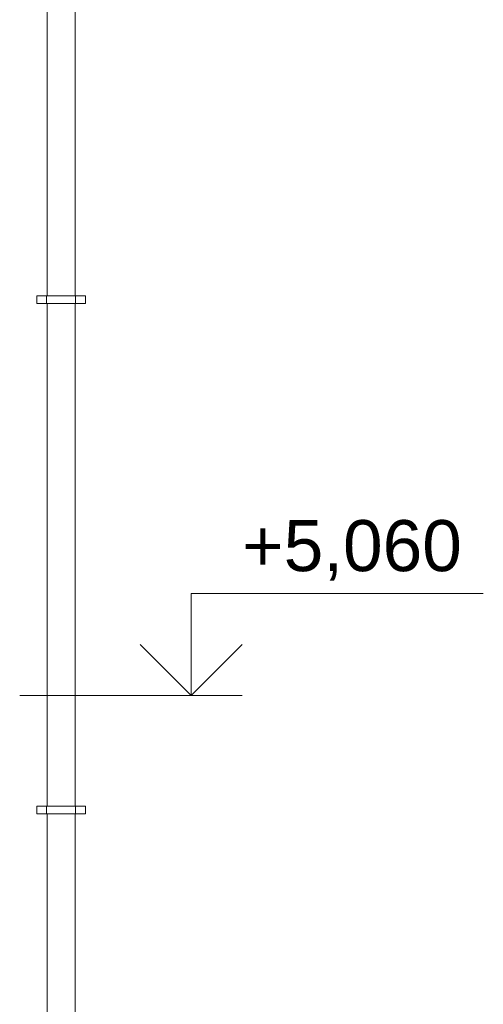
# Model space of a CAD drawing. Header units: millimetres. Extents: x -15683 to 202647, y -7448 to 20513.
# Tile 102 of 114: x 198426 to 200245, y 352 to 4213. Entities that reach past the tile are written whole.
import ezdxf
from ezdxf.enums import TextEntityAlignment as Align

# ---------------------------------------------------------------- set-up
doc = ezdxf.new("R2010")
doc.units = ezdxf.units.MM
doc.header["$MEASUREMENT"] = 0
doc.layers.add('Новый_1 ВОДОСТОК', color=7, linetype='Continuous')
doc.layers.add('Размер - Отметка Уровня', color=7, linetype='Continuous')
doc.layers.add('Новый_1 ВОДОСТОК_Ном._пера__141', color=7, linetype='Continuous', lineweight=20)
doc.layers.add('Размер - Отметка Уровня_Ном._пера__120', color=7, linetype='Continuous', lineweight=5)
doc.styles.add('СГЕНЕРИР_СТИЛЬ_1', font='arial.ttf')

# ---------------------------------------------------------------- blocks, each defined once
blk = doc.blocks.new('Элемент Разреза_671_4', base_point=(227496, -3497.6))
at = {"layer": 'Новый_1 ВОДОСТОК_Ном._пера__141', "color": 7, "linetype": 'Continuous', "lineweight": 20}
for p, q in [((198533.8, 5099.3), (198533.8, 3129.3)), ((198643.8, 5099.3), (198643.8, 3129.3)), ((198531.8, 3129.3), (198493.8, 3129.3)), ((198493.8, 3099.3), (198493.8, 3129.3)), ((198536.1, 3129.3), (198531.8, 3129.3)), ((198531.8, 3099.3), (198531.8, 3129.3)), ((198548.5, 3129.3), (198536.1, 3129.3)), ((198567, 3129.3), (198548.5, 3129.3)), ((198588.8, 3129.3), (198567, 3129.3)), ((198610.6, 3129.3), (198588.8, 3129.3)), ((198629.1, 3129.3), (198610.6, 3129.3)), ((198641.5, 3129.3), (198629.1, 3129.3)), ((198645.8, 3129.3), (198641.5, 3129.3)), ((198683.8, 3129.3), (198645.8, 3129.3)), ((198645.8, 3099.3), (198645.8, 3129.3)), ((198683.8, 3099.3), (198683.8, 3129.3)), ((198531.8, 3099.3), (198493.8, 3099.3)), ((198536.1, 3099.3), (198531.8, 3099.3)), ((198533.8, 3099.3), (198533.8, 1129.3)), ((198548.5, 3099.3), (198536.1, 3099.3)), ((198567, 3099.3), (198548.5, 3099.3)), ((198588.8, 3099.3), (198567, 3099.3)), ((198610.6, 3099.3), (198588.8, 3099.3)), ((198629.1, 3099.3), (198610.6, 3099.3)), ((198641.5, 3099.3), (198629.1, 3099.3)), ((198645.8, 3099.3), (198641.5, 3099.3)), ((198643.8, 3099.3), (198643.8, 1129.3)), ((198683.8, 3099.3), (198645.8, 3099.3)), ((198531.8, 1129.3), (198493.8, 1129.3)), ((198493.8, 1099.3), (198493.8, 1129.3)), ((198536.1, 1129.3), (198531.8, 1129.3)), ((198531.8, 1099.3), (198531.8, 1129.3)), ((198548.5, 1129.3), (198536.1, 1129.3)), ((198567, 1129.3), (198548.5, 1129.3)), ((198588.8, 1129.3), (198567, 1129.3)), ((198610.6, 1129.3), (198588.8, 1129.3)), ((198629.1, 1129.3), (198610.6, 1129.3)), ((198641.5, 1129.3), (198629.1, 1129.3)), ((198645.8, 1129.3), (198641.5, 1129.3)), ((198683.8, 1129.3), (198645.8, 1129.3)), ((198645.8, 1099.3), (198645.8, 1129.3)), ((198683.8, 1099.3), (198683.8, 1129.3)), ((198531.8, 1099.3), (198493.8, 1099.3)), ((198536.1, 1099.3), (198531.8, 1099.3)), ((198533.8, 1099.3), (198533.8, -870.7)), ((198548.5, 1099.3), (198536.1, 1099.3)), ((198567, 1099.3), (198548.5, 1099.3)), ((198588.8, 1099.3), (198567, 1099.3)), ((198610.6, 1099.3), (198588.8, 1099.3)), ((198629.1, 1099.3), (198610.6, 1099.3)), ((198641.5, 1099.3), (198629.1, 1099.3)), ((198645.8, 1099.3), (198641.5, 1099.3)), ((198643.8, 1099.3), (198643.8, -870.7)), ((198683.8, 1099.3), (198645.8, 1099.3))]:
    blk.add_line(p, q, dxfattribs=at)
blk = doc.blocks.new('Отметка высоты (ГОСТ)[55]_4', base_point=(199098.9, 1562.5))
at = {"layer": 'Размер - Отметка Уровня_Ном._пера__120', "color": 7, "linetype": 'Continuous', "lineweight": 5}
for p, q in [((199098.9, 1562.5), (199098.9, 1962.5)), ((199098.9, 1962.5), (200245.5, 1962.5)), ((199098.9, 1562.5), (198898.9, 1762.5)), ((199098.9, 1562.5), (199298.9, 1762.5)), ((198426.1, 1562.5), (199298.9, 1562.5))]:
    blk.add_line(p, q, dxfattribs=at)
at = {"layer": 'Размер - Отметка Уровня_Ном._пера__120', "color": 7, "lineweight": 5, "insert": (199298.9, 1992.2), "char_height": 200, "attachment_point": 7, "style": 'СГЕНЕРИР_СТИЛЬ_1'}
blk.add_mtext('\\A1;+5,060{\\H0.66x;\\S^  ;}', dxfattribs=at)
at = {"layer": 'Размер - Отметка Уровня_Ном._пера__120', "color": 7, "lineweight": 5, "style": 'СГЕНЕРИР_СТИЛЬ_1'}
blk.add_attdef('addText', text='', height=150, dxfattribs=at).set_placement((199358.9, 1726.8), align=Align.BOTTOM_LEFT)

msp = doc.modelspace()

# ---------------------------------------------------------------- block references
at = {"layer": 'Новый_1 ВОДОСТОК', "lineweight": 0}
msp.add_blockref('Элемент Разреза_671_4', (227496, -3497.6), dxfattribs=at)
at = {"layer": 'Размер - Отметка Уровня', "color": 104, "linetype": 'Continuous', "lineweight": 15, "true_color": 0x029e21}
msp.add_blockref('Отметка высоты (ГОСТ)[55]_4', (199098.9, 1562.5), dxfattribs=at)

doc.saveas('drawing.dxf')
